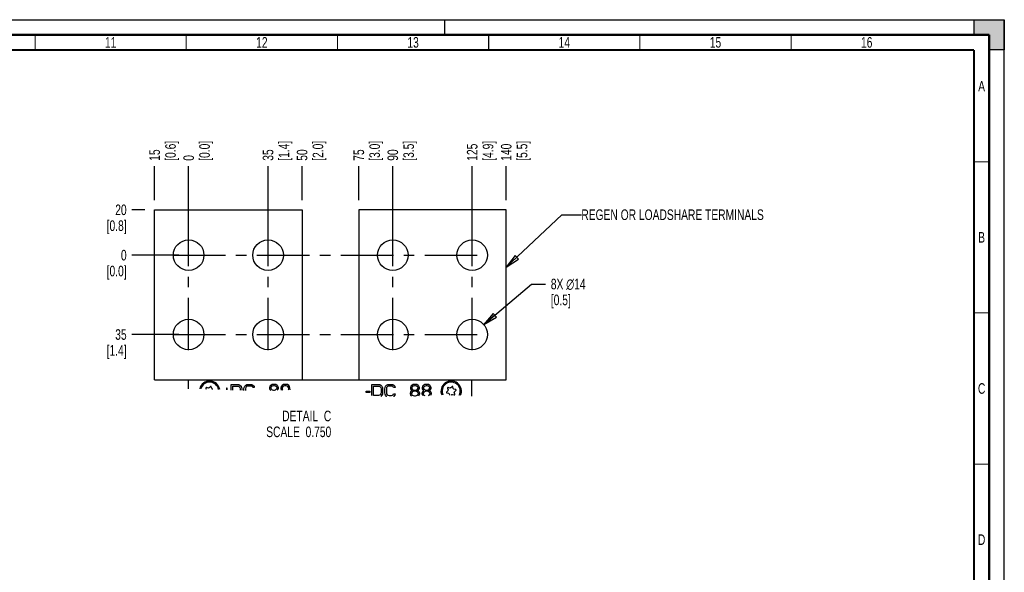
# Paper-space layout 'SUBMITTAL_E3H_2_2' of a CAD drawing. Header units: millimetres. Extents: x 0 to 841, y 0 to 594.
# Tile 58 of 58: x 515 to 841, y 411 to 594. Entities that reach past the tile are written whole.
import ezdxf

# ---------------------------------------------------------------- set-up
doc = ezdxf.new("R2010")
doc.units = ezdxf.units.MM
doc.header["$LTSCALE"] = 46.255
doc.linetypes.add('CENTER', pattern=[0.6, 0.375, -0.075, 0.075, -0.075])
doc.linetypes.add('DASHED', pattern=[0.2, 0.1, -0.1])
doc.layers.get('0').update_dxf_attribs({"linetype": 'CONTINUOUS'})
doc.layers.add('DEFAULT_1', color=7, linetype='CENTER')
doc.styles.get("Standard").update_dxf_attribs({"font": 'txt', "width": 0.725})
doc.dimstyles.new('DIMSTYLE_2', dxfattribs={"dimtxt": 3.5, "dimasz": 4.8, "dimexe": 3.2, "dimexo": 1.6, "dimtad": 0, "dimtih": 1, "dimtoh": 1, "dimdec": 1, "dimzin": 0, "dimdsep": 46, "dimtxsty": 'STANDARD', "dimblk": 'CLOSED', "dimblk1": 'CLOSED', "dimblk2": 'CLOSED', "dimcen": 0.09, "dimadec": 0, "dimazin": 0, "dimtp": 0.4, "dimtm": 0.4, "dimtfac": 1, "dimtdec": 1, "dimtofl": 0, "dimtmove": 0, "dimatfit": 2, "dimldrblk": 'CLOSED', "dimfxl": 1, "dimtolj": 1, "dimtzin": 0, "dimarcsym": 0})
doc.dimstyles.new('DIMSTYLE_3', dxfattribs={"dimtxt": 3.5, "dimasz": 4.8, "dimexe": 3.2, "dimexo": 1.6, "dimgap": 0.875, "dimtad": 0, "dimtih": 1, "dimtoh": 1, "dimdec": 1, "dimzin": 0, "dimdsep": 46, "dimtxsty": 'STANDARD', "dimblk": 'CLOSED', "dimblk1": 'CLOSED', "dimblk2": 'CLOSED', "dimcen": 0.09, "dimadec": 0, "dimazin": 0, "dimtp": 0.4, "dimtm": 0.4, "dimtfac": 1, "dimtdec": 1, "dimtofl": 0, "dimtmove": 0, "dimatfit": 3, "dimldrblk": 'CLOSED', "dimfxl": 1, "dimtolj": 1, "dimtzin": 0, "dimarcsym": 0})
doc.dimstyles.get("Standard").update_dxf_attribs({"dimtxt": 3.5, "dimasz": 4.8, "dimexe": 3.2, "dimexo": 1.6, "dimtad": 0, "dimtih": 1, "dimtoh": 1, "dimdec": 1, "dimzin": 0, "dimdsep": 46, "dimtxsty": 'STANDARD', "dimblk": 'CLOSED', "dimblk1": 'CLOSED', "dimblk2": 'CLOSED', "dimcen": 0.09, "dimadec": 0, "dimazin": 0, "dimtol": 1, "dimtp": 0.4, "dimtm": 0.4, "dimtfac": 1, "dimtdec": 1, "dimtofl": 0, "dimtmove": 0, "dimatfit": 3, "dimldrblk": 'CLOSED', "dimfxl": 1, "dimtolj": 1, "dimtzin": 0, "dimarcsym": 0})

# ---------------------------------------------------------------- blocks, each defined once
blk = doc.blocks.new('*D86')
at = {"color": 2, "linetype": 'CONTINUOUS'}
blk.add_line((560.04, 534.31), (560.04, 545.58), dxfattribs=at)
at = {"color": 2, "linetype": 'CONTINUOUS', "insert": (558.29, 547.33), "char_height": 3.5, "width": 12.6875, "attachment_point": 1, "rotation": 90, "line_spacing_factor": 0.9}
blk.add_mtext('15\\P[0.6]', dxfattribs=at)
blk = doc.blocks.new('_CLOSED')
at = {"color": 0, "linetype": 'BYBLOCK'}
for p, q in [((0, 0), (-1, 0.167)), ((-1, 0.167), (-1, -0.167)), ((-1, -0.167), (0, 0)), ((-1, 0), (0, 0))]:
    blk.add_line(p, q, dxfattribs=at)
blk = doc.blocks.new('*D87')
at = {"color": 2, "linetype": 'CONTINUOUS'}
blk.add_line((571.29, 519.31), (571.29, 545.58), dxfattribs=at)
at = {"color": 2, "linetype": 'CONTINUOUS', "insert": (569.54, 547.33), "char_height": 3.5, "width": 12.6875, "attachment_point": 1, "rotation": 90, "line_spacing_factor": 0.9}
blk.add_mtext('0\\P[0.0]', dxfattribs=at)
blk = doc.blocks.new('*D88')
at = {"color": 2, "linetype": 'CONTINUOUS'}
blk.add_line((597.54, 519.31), (597.54, 545.58), dxfattribs=at)
at = {"color": 2, "linetype": 'CONTINUOUS', "insert": (595.79, 547.33), "char_height": 3.5, "width": 12.6875, "attachment_point": 1, "rotation": 90, "line_spacing_factor": 0.9}
blk.add_mtext('35\\P[1.4]', dxfattribs=at)
blk = doc.blocks.new('*D89')
at = {"color": 2, "linetype": 'CONTINUOUS'}
blk.add_line((608.79, 534.31), (608.79, 545.58), dxfattribs=at)
at = {"color": 2, "linetype": 'CONTINUOUS', "insert": (607.04, 547.33), "char_height": 3.5, "width": 12.6875, "attachment_point": 1, "rotation": 90, "line_spacing_factor": 0.9}
blk.add_mtext('50\\P[2.0]', dxfattribs=at)
blk = doc.blocks.new('*D90')
at = {"color": 2, "linetype": 'CONTINUOUS'}
blk.add_line((627.54, 534.31), (627.54, 545.58), dxfattribs=at)
at = {"color": 2, "linetype": 'CONTINUOUS', "insert": (625.79, 547.33), "char_height": 3.5, "width": 12.6875, "attachment_point": 1, "rotation": 90, "line_spacing_factor": 0.9}
blk.add_mtext('75\\P[3.0]', dxfattribs=at)
blk = doc.blocks.new('*D91')
at = {"color": 2, "linetype": 'CONTINUOUS'}
blk.add_line((638.79, 519.31), (638.79, 545.58), dxfattribs=at)
at = {"color": 2, "linetype": 'CONTINUOUS', "insert": (637.04, 547.33), "char_height": 3.5, "width": 12.6875, "attachment_point": 1, "rotation": 90, "line_spacing_factor": 0.9}
blk.add_mtext('90\\P[3.5]', dxfattribs=at)
blk = doc.blocks.new('*D92')
at = {"color": 2, "linetype": 'CONTINUOUS'}
blk.add_line((665.04, 519.31), (665.04, 545.58), dxfattribs=at)
at = {"color": 2, "linetype": 'CONTINUOUS', "insert": (663.29, 547.33), "char_height": 3.5, "width": 12.6875, "attachment_point": 1, "rotation": 90, "line_spacing_factor": 0.9}
blk.add_mtext('125\\P[4.9]', dxfattribs=at)
blk = doc.blocks.new('*D93')
at = {"color": 2, "linetype": 'CONTINUOUS'}
blk.add_line((676.29, 534.31), (676.29, 545.58), dxfattribs=at)
at = {"color": 2, "linetype": 'CONTINUOUS', "insert": (674.54, 547.33), "char_height": 3.5, "width": 12.6875, "attachment_point": 1, "rotation": 90, "line_spacing_factor": 0.9}
blk.add_mtext('140\\P[5.5]', dxfattribs=at)
blk = doc.blocks.new('*D94')
at = {"color": 2, "linetype": 'CONTINUOUS'}
blk.add_line((556.84, 531.11), (552.53, 531.11), dxfattribs=at)
at = {"color": 2, "linetype": 'CONTINUOUS', "insert": (550.78, 532.86), "char_height": 3.5, "width": 12.6875, "attachment_point": 3, "line_spacing_factor": 0.9}
blk.add_mtext('20\\P[0.8]', dxfattribs=at)
blk = doc.blocks.new('*D95')
at = {"color": 2, "linetype": 'CONTINUOUS'}
blk.add_line((568.09, 516.11), (552.53, 516.11), dxfattribs=at)
at = {"color": 2, "linetype": 'CONTINUOUS', "insert": (550.78, 517.86), "char_height": 3.5, "width": 12.6875, "attachment_point": 3, "line_spacing_factor": 0.9}
blk.add_mtext('0\\P[0.0]', dxfattribs=at)
blk = doc.blocks.new('*D96')
at = {"color": 2, "linetype": 'CONTINUOUS'}
blk.add_line((568.09, 489.86), (552.53, 489.86), dxfattribs=at)
at = {"color": 2, "linetype": 'CONTINUOUS', "insert": (550.78, 491.61), "char_height": 3.5, "width": 12.6875, "attachment_point": 3, "line_spacing_factor": 0.9}
blk.add_mtext('35\\P[1.4]', dxfattribs=at)
blk = doc.blocks.new('*D97')
at = {"color": 2, "linetype": 'CONTINUOUS'}
for p, q in [((668.89, 493.14), (684.65, 506.55)), ((684.65, 506.55), (689.3, 506.55))]:
    blk.add_line(p, q, dxfattribs=at)
at = {"color": 2, "linetype": 'CONTINUOUS', "xscale": 4.8, "yscale": 4.8, "zscale": 4.8, "rotation": 220.4004496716}
blk.add_blockref('_CLOSED', (668.89, 493.14), dxfattribs=at)
at = {"color": 2, "linetype": 'CONTINUOUS', "insert": (691.05, 508.3), "char_height": 3.5, "width": 17.3542, "attachment_point": 1, "line_spacing_factor": 0.9}
blk.add_mtext('8X \\Fgdt;{\\Fgdt;n}\\Ftxt;14\\P[0.5]', dxfattribs=at)

psp = doc.layouts.new('SUBMITTAL_E3H_2_2')

# ---------------------------------------------------------------- hatches: boundary and pattern name
at = {"linetype": 'CONTINUOUS'}
h = psp.add_hatch(color=7, dxfattribs=at)
h.paths.add_polyline_path([(0, 10), (5, 10), (5, 5), (10, 5), (10, 0), (0, 0)])
h.paths.add_polyline_path([(0, 594), (10, 594), (10, 589), (5, 589), (5, 584), (0, 584)])
h.paths.add_polyline_path([(841, 0), (841, 10), (836, 10), (836, 5), (831, 5), (831, 0)])
h.paths.add_polyline_path([(836, 584), (836, 589), (831, 589), (831, 594), (841, 594), (841, 584)])

# ---------------------------------------------------------------- linework, layer by layer
at = {"color": 7, "linetype": 'CONTINUOUS'}
for p, q in [((0, 594), (841, 594)), ((0, 594), (841, 594)), ((831, 594), (841, 594)), ((831, 589), (831, 594)), ((831, 589), (831, 594)), ((841, 594), (841, 584)), ((841, 0), (841, 594)), ((841, 0), (841, 594)), ((836, 589), (831, 589)), ((836, 584), (836, 589)), ((841, 584), (836, 584)), ((841, 584), (836, 584)), ((627.54, 531.11), (627.54, 474.86)), ((676.29, 531.11), (627.54, 531.11)), ((676.29, 474.86), (676.29, 531.11)), ((571.1, 474.86), (571.1, 471.86)), ((571.1, 474.86), (676.29, 474.86)), ((577.02, 472.13), (577.1, 471.82)), ((577.81, 472.15), (577.2, 472.31)), ((578.51, 472.66), (578.07, 472.22)), ((578.92, 471.99), (578.76, 472.6)), ((583.8, 472.11), (583.8, 471.55)), ((583.97, 472.11), (583.8, 472.11)), ((583.97, 471.55), (583.97, 472.11)), ((585.37, 471.49), (585.37, 473.36)), ((585.37, 473.36), (587.47, 473.36)), ((585.9, 471.48), (585.9, 472.82)), ((585.9, 472.82), (587.47, 472.82)), ((587.47, 473.36), (587.91, 473.27)), ((587.47, 472.82), (587.82, 472.73)), ((587.82, 472.73), (588.09, 472.55)), ((587.91, 473.27), (588.26, 473.09)), ((588.09, 472.55), (588.26, 472.29)), ((588.26, 473.09), (588.61, 472.73)), ((588.26, 472.29), (588.35, 471.93)), ((588.61, 472.73), (588.79, 472.38)), ((588.79, 472.38), (588.87, 471.93)), ((589.57, 471.93), (589.66, 472.38)), ((589.66, 472.38), (589.84, 472.73)), ((589.84, 472.73), (590.19, 473.09)), ((590.19, 472.29), (590.1, 471.93)), ((590.19, 473.09), (590.54, 473.27)), ((590.36, 472.55), (590.19, 472.29)), ((590.62, 472.73), (590.36, 472.55)), ((590.54, 473.27), (590.97, 473.36)), ((590.97, 472.82), (590.62, 472.73)), ((590.97, 473.36), (591.76, 473.36)), ((591.76, 472.82), (590.97, 472.82)), ((591.76, 473.36), (592.2, 473.27)), ((592.11, 472.73), (591.76, 472.82)), ((592.37, 472.55), (592.11, 472.73)), ((592.2, 473.27), (592.55, 473.09)), ((592.46, 472.29), (592.37, 472.55)), ((592.99, 472.29), (592.46, 472.29)), ((592.55, 473.09), (592.9, 472.73)), ((592.9, 472.73), (592.99, 472.29)), ((598.15, 472.73), (597.97, 472.29)), ((597.97, 472.29), (597.97, 472.02)), ((598.41, 473), (598.15, 472.73)), ((598.85, 473.27), (598.41, 473)), ((598.59, 472.55), (598.41, 472.29)), ((598.41, 472.29), (598.41, 472.11)), ((598.41, 472.11), (598.59, 471.84)), ((598.94, 472.82), (598.59, 472.55)), ((599.29, 473.36), (598.85, 473.27)), ((599.29, 472.91), (598.94, 472.82)), ((599.64, 473.36), (599.29, 473.36)), ((599.64, 472.91), (599.29, 472.91)), ((600.07, 473.27), (599.64, 473.36)), ((599.99, 472.82), (599.64, 472.91)), ((600.34, 472.55), (599.99, 472.82)), ((600.51, 473), (600.07, 473.27)), ((600.51, 472.29), (600.34, 472.55)), ((600.34, 471.84), (600.51, 472.11)), ((600.77, 472.73), (600.51, 473)), ((600.51, 472.11), (600.51, 472.29)), ((600.95, 472.29), (600.77, 472.73)), ((600.95, 472.02), (600.95, 472.29)), ((601.91, 472.64), (601.74, 472.2)), ((601.74, 472.2), (601.74, 471.84)), ((602.17, 473), (601.91, 472.64)), ((602.61, 473.27), (602.17, 473)), ((602.26, 472.38), (602.17, 472.11)), ((602.17, 472.11), (602.17, 471.93)), ((602.44, 472.64), (602.26, 472.38)), ((602.7, 472.82), (602.44, 472.64)), ((603.05, 473.36), (602.61, 473.27)), ((602.96, 472.91), (602.7, 472.82)), ((603.57, 472.91), (602.96, 472.91)), ((603.49, 473.36), (603.05, 473.36)), ((603.92, 473.27), (603.49, 473.36)), ((603.84, 472.82), (603.57, 472.91)), ((604.1, 472.64), (603.84, 472.82)), ((604.36, 473), (603.92, 473.27)), ((604.27, 472.38), (604.1, 472.64)), ((604.36, 472.11), (604.27, 472.38)), ((604.62, 472.64), (604.36, 473)), ((604.36, 471.93), (604.36, 472.11)), ((604.8, 472.2), (604.62, 472.64)), ((604.89, 471.57), (604.8, 472.2)), ((631.91, 473.36), (634.03, 473.36)), ((631.91, 469.71), (631.91, 473.36)), ((632.44, 472.82), (634.03, 472.82)), ((632.44, 469.67), (632.44, 472.82)), ((634.03, 473.36), (634.47, 473.27)), ((634.03, 472.82), (634.38, 472.73)), ((634.38, 472.73), (634.65, 472.55)), ((634.47, 473.27), (634.82, 473.09)), ((634.65, 472.55), (634.82, 472.28)), ((634.82, 473.09), (635.17, 472.73)), ((634.82, 472.28), (634.91, 471.92)), ((635.17, 472.73), (635.35, 472.37)), ((635.35, 472.37), (635.44, 471.92)), ((636.14, 471.92), (636.23, 472.37)), ((636.23, 472.37), (636.41, 472.73)), ((636.41, 472.73), (636.76, 473.09)), ((636.76, 472.28), (636.67, 471.92)), ((636.76, 473.09), (637.11, 473.27)), ((636.94, 472.55), (636.76, 472.28)), ((637.2, 472.73), (636.94, 472.55)), ((637.11, 473.27), (637.55, 473.36)), ((637.55, 472.82), (637.2, 472.73)), ((637.55, 473.36), (638.35, 473.36)), ((638.35, 472.82), (637.55, 472.82)), ((638.35, 473.36), (638.79, 473.27)), ((638.7, 472.73), (638.35, 472.82)), ((638.96, 472.55), (638.7, 472.73)), ((638.79, 473.27), (639.14, 473.09)), ((639.05, 472.28), (638.96, 472.55)), ((639.58, 472.28), (639.05, 472.28)), ((639.14, 473.09), (639.49, 472.73)), ((639.49, 472.73), (639.58, 472.28)), ((644.78, 472.73), (644.6, 472.28)), ((644.6, 472.28), (644.6, 472.01)), ((645.04, 473), (644.78, 472.73)), ((645.48, 473.27), (645.04, 473)), ((645.22, 472.55), (645.04, 472.28)), ((645.04, 472.28), (645.04, 472.1)), ((645.04, 472.1), (645.22, 471.83)), ((645.57, 472.82), (645.22, 472.55)), ((645.93, 473.36), (645.48, 473.27)), ((645.93, 472.91), (645.57, 472.82)), ((646.28, 473.36), (645.93, 473.36)), ((646.28, 472.91), (645.93, 472.91)), ((646.72, 473.27), (646.28, 473.36)), ((646.63, 472.82), (646.28, 472.91)), ((646.98, 472.55), (646.63, 472.82)), ((647.16, 473), (646.72, 473.27)), ((647.16, 472.28), (646.98, 472.55)), ((646.98, 471.83), (647.16, 472.1)), ((647.42, 472.73), (647.16, 473)), ((647.16, 472.1), (647.16, 472.28)), ((647.6, 472.28), (647.42, 472.73)), ((647.6, 472.01), (647.6, 472.28)), ((648.66, 472.73), (648.48, 472.28)), ((648.48, 472.28), (648.48, 472.01)), ((648.92, 473), (648.66, 472.73)), ((649.36, 473.27), (648.92, 473)), ((649.1, 472.55), (648.92, 472.28)), ((648.92, 472.28), (648.92, 472.1)), ((648.92, 472.1), (649.1, 471.83)), ((649.45, 472.82), (649.1, 472.55)), ((649.8, 473.36), (649.36, 473.27)), ((649.8, 472.91), (649.45, 472.82)), ((650.16, 473.36), (649.8, 473.36)), ((650.16, 472.91), (649.8, 472.91)), ((650.6, 473.27), (650.16, 473.36)), ((650.51, 472.82), (650.16, 472.91)), ((650.86, 472.55), (650.51, 472.82)), ((651.04, 473), (650.6, 473.27)), ((651.04, 472.28), (650.86, 472.55)), ((650.86, 471.83), (651.04, 472.1)), ((651.3, 472.73), (651.04, 473)), ((651.04, 472.1), (651.04, 472.28)), ((651.48, 472.28), (651.3, 472.73)), ((651.48, 472.01), (651.48, 472.28)), ((656.89, 472.13), (657.06, 471.53)), ((657.68, 472.15), (657.08, 472.31)), ((658.38, 472.66), (657.94, 472.22)), ((658.79, 471.99), (658.63, 472.6)), ((664.85, 474.86), (664.85, 469.51)), ((579.31, 471.75), (579.11, 471.8)), ((588.35, 471.93), (588.35, 471.41)), ((588.87, 471.93), (588.87, 471.4)), ((589.57, 471.38), (589.57, 471.93)), ((590.1, 471.93), (590.1, 471.37)), ((597.97, 472.02), (598.15, 471.66)), ((598.15, 471.66), (598.41, 471.39)), ((598.41, 471.39), (598.45, 471.37)), ((598.59, 471.84), (598.94, 471.57)), ((598.94, 471.57), (599.29, 471.48)), ((599.29, 471.48), (599.64, 471.48)), ((599.64, 471.48), (599.99, 471.57)), ((599.99, 471.57), (600.34, 471.84)), ((600.55, 471.43), (600.77, 471.66)), ((600.77, 471.66), (600.95, 472.02)), ((601.74, 471.84), (601.88, 471.46)), ((602.17, 471.93), (602.26, 471.66)), ((602.26, 471.66), (602.38, 471.48)), ((604.2, 471.54), (604.27, 471.66)), ((604.27, 471.66), (604.36, 471.93)), ((604.89, 471.57), (604.89, 471.57)), ((629.97, 471.11), (631.21, 471.11)), ((629.97, 470.66), (629.97, 471.11)), ((631.21, 470.66), (629.97, 470.66)), ((631.21, 471.11), (631.21, 470.66)), ((634.03, 469.67), (632.44, 469.67)), ((634.38, 469.76), (634.03, 469.67)), ((634.65, 469.94), (634.38, 469.76)), ((634.82, 470.21), (634.65, 469.94)), ((634.91, 470.57), (634.82, 470.21)), ((635.17, 469.76), (634.83, 469.41)), ((634.91, 471.92), (634.91, 470.57)), ((635.35, 470.12), (635.17, 469.76)), ((635.44, 470.57), (635.35, 470.12)), ((635.44, 471.92), (635.44, 470.57)), ((636.14, 470.57), (636.14, 471.92)), ((636.23, 470.12), (636.14, 470.57)), ((636.41, 469.76), (636.23, 470.12)), ((636.76, 469.4), (636.41, 469.76)), ((636.67, 471.92), (636.67, 470.57)), ((636.67, 470.57), (636.76, 470.21)), ((636.76, 470.21), (636.94, 469.94)), ((636.85, 469.35), (636.76, 469.4)), ((636.94, 469.94), (637.2, 469.76)), ((637.2, 469.76), (637.55, 469.67)), ((637.55, 469.67), (638.35, 469.67)), ((638.35, 469.67), (638.7, 469.76)), ((638.7, 469.76), (638.96, 469.94)), ((638.96, 469.94), (639.05, 470.21)), ((639.14, 469.4), (638.98, 469.32)), ((639.05, 470.21), (639.58, 470.21)), ((639.49, 469.76), (639.14, 469.4)), ((639.58, 470.21), (639.49, 469.76)), ((644.69, 470.93), (644.52, 470.48)), ((644.52, 470.48), (644.52, 470.21)), ((644.52, 470.21), (644.69, 469.76)), ((644.6, 472.01), (644.78, 471.65)), ((645.04, 471.2), (644.69, 470.93)), ((644.69, 469.76), (644.93, 469.51)), ((644.78, 471.65), (645.04, 471.38)), ((645.22, 470.84), (644.96, 470.48)), ((644.96, 470.48), (644.96, 470.21)), ((644.96, 470.21), (645.22, 469.85)), ((645.04, 471.38), (645.22, 471.29)), ((645.22, 471.29), (645.04, 471.2)), ((645.22, 471.83), (645.57, 471.56)), ((645.57, 471.02), (645.22, 470.84)), ((645.22, 469.85), (645.57, 469.67)), ((645.57, 471.56), (645.93, 471.47)), ((645.93, 471.11), (645.57, 471.02)), ((645.57, 469.67), (645.93, 469.58)), ((645.93, 471.47), (646.28, 471.47)), ((646.28, 471.11), (645.93, 471.11)), ((645.93, 469.58), (646.28, 469.58)), ((646.28, 471.47), (646.63, 471.56)), ((646.63, 471.02), (646.28, 471.11)), ((646.28, 469.58), (646.63, 469.67)), ((646.63, 471.56), (646.98, 471.83)), ((646.98, 470.84), (646.63, 471.02)), ((646.63, 469.67), (646.98, 469.85)), ((646.98, 471.29), (647.16, 471.38)), ((647.16, 471.2), (646.98, 471.29)), ((647.25, 470.48), (646.98, 470.84)), ((646.98, 469.85), (647.25, 470.21)), ((647.16, 471.38), (647.42, 471.65)), ((647.51, 470.93), (647.16, 471.2)), ((647.25, 470.21), (647.25, 470.48)), ((647.37, 469.62), (647.51, 469.76)), ((647.42, 471.65), (647.6, 472.01)), ((647.69, 470.48), (647.51, 470.93)), ((647.51, 469.76), (647.69, 470.21)), ((647.69, 470.21), (647.69, 470.48)), ((648.57, 470.93), (648.39, 470.48)), ((648.39, 470.48), (648.39, 470.21)), ((648.39, 470.21), (648.57, 469.76)), ((648.48, 472.01), (648.66, 471.65)), ((648.92, 471.2), (648.57, 470.93)), ((648.57, 469.76), (648.65, 469.67)), ((648.66, 471.65), (648.92, 471.38)), ((649.1, 470.84), (648.83, 470.48)), ((648.83, 470.48), (648.83, 470.21)), ((648.83, 470.21), (649.1, 469.85)), ((648.92, 471.38), (649.1, 471.29)), ((649.1, 471.29), (648.92, 471.2)), ((649.1, 471.83), (649.45, 471.56)), ((649.45, 471.02), (649.1, 470.84)), ((649.1, 469.85), (649.39, 469.7)), ((649.45, 471.56), (649.8, 471.47)), ((649.8, 471.11), (649.45, 471.02)), ((649.8, 471.47), (650.16, 471.47)), ((650.16, 471.11), (649.8, 471.11)), ((650.16, 471.47), (650.51, 471.56)), ((650.51, 471.02), (650.16, 471.11)), ((650.51, 471.56), (650.86, 471.83)), ((650.86, 470.84), (650.51, 471.02)), ((650.64, 469.74), (650.86, 469.85)), ((650.86, 471.29), (651.04, 471.38)), ((651.04, 471.2), (650.86, 471.29)), ((651.12, 470.48), (650.86, 470.84)), ((650.86, 469.85), (651.12, 470.21)), ((651.04, 471.38), (651.3, 471.65)), ((651.39, 470.93), (651.04, 471.2)), ((651.12, 470.21), (651.12, 470.48)), ((651.3, 471.65), (651.48, 472.01)), ((651.57, 470.48), (651.39, 470.93)), ((651.39, 469.76), (651.57, 470.21)), ((651.39, 469.76), (651.39, 469.76)), ((651.57, 470.21), (651.57, 470.48)), ((656.99, 471.27), (656.54, 470.83)), ((656.61, 470.58), (657.21, 470.41)), ((657.41, 470.22), (657.51, 469.83)), ((658.08, 469.82), (658.26, 469.99)), ((658.52, 470.06), (659.12, 469.9)), ((659.59, 471.64), (658.98, 471.8)), ((659.31, 470.09), (659.14, 470.69)), ((659.21, 470.95), (659.65, 471.39))]:
    psp.add_line(p, q, dxfattribs=at)
at = {"color": 7, "linetype": 'DASHED'}
psp.add_line((656, 589), (656, 594), dxfattribs=at)
at = {"color": 3, "linetype": 'CONTINUOUS'}
for p, q in [((560.04, 474.86), (560.04, 531.11)), ((560.04, 531.11), (608.79, 531.11)), ((608.79, 531.11), (608.79, 474.86)), ((560.04, 474.86), (571.1, 474.86))]:
    psp.add_line(p, q, dxfattribs=at)
at = {"color": 7, "linetype": 'CONTINUOUS'}
for points, const_width in [([(836, 589), (15, 589)], 0.7), ([(836, 5), (836, 589)], 0.7), ([(520.5, 584), (520.5, 589)], 0.35), ([(570.5, 584), (570.5, 589)], 0.35), ([(620.5, 584), (620.5, 589)], 0.35), ([(670.5, 584), (670.5, 589)], 0.35), ([(720.5, 584), (720.5, 589)], 0.35), ([(770.5, 584), (770.5, 589)], 0.35), ([(831, 584), (20, 584)], 0.7), ([(831, 10), (831, 584)], 0.7), ([(831, 547), (836, 547)], 0.35), ([(831, 497), (836, 497)], 0.35), ([(831, 447), (836, 447)], 0.35)]:
    psp.add_lwpolyline(points, dxfattribs=dict(at, const_width=const_width))
at = {"color": 3, "linetype": 'CONTINUOUS'}
for centre in [(571.29, 516.11), (597.54, 516.11), (571.29, 489.86), (597.54, 489.86)]:
    psp.add_circle(centre, 5.06, dxfattribs=at)
at = {"color": 7, "linetype": 'CONTINUOUS'}
for centre in [(638.79, 516.11), (665.04, 516.11), (638.79, 489.86), (665.04, 489.86)]:
    psp.add_circle(centre, 5.06, dxfattribs=at)
for centre, radius, start, end in [((578.22, 471.11), 3.38, 9.3575, 166.4781), ((578.22, 471.11), 3, 10.8473, 164.987), ((577.16, 472.17), 0.15, 75, 195), ((578.22, 471.11), 1.12, 98.1301, 111.8699), ((578.61, 472.56), 0.15, 15, 135), ((658.1, 471.11), 3.38, 336.3591, 201.6953), ((658.1, 471.11), 3, 333.5299, 204.6464), ((657.04, 472.17), 0.15, 75, 195), ((658.1, 471.11), 1.12, 98.1301, 111.8699), ((658.49, 472.56), 0.15, 15, 135), ((578.22, 471.11), 1.12, 38.1301, 51.8699), ((656.65, 470.72), 0.15, 135, 255), ((658.1, 471.11), 1.12, 158.1301, 171.8699), ((658.1, 471.11), 1.12, 218.1301, 231.8699), ((658.1, 471.11), 1.12, 278.1301, 291.8699), ((658.1, 471.11), 1.12, 38.1301, 51.8699), ((659.16, 470.05), 0.15, 255, 15), ((658.1, 471.11), 1.12, 338.1301, 351.8699), ((659.55, 471.5), 0.15, 315, 75)]:
    psp.add_arc(centre, radius, start, end, dxfattribs=at)
at = {"layer": 'DEFAULT_1', "color": 7, "linetype": 'CENTER'}
for p, q in [((571.29, 484.7), (571.29, 521.27)), ((597.54, 484.7), (597.54, 521.27)), ((638.79, 484.7), (638.79, 521.27)), ((665.04, 484.7), (665.04, 521.27)), ((566.12, 516.11), (670.2, 516.11)), ((566.12, 489.86), (670.2, 489.86))]:
    psp.add_line(p, q, dxfattribs=at)

# ---------------------------------------------------------------- texts
at = {"color": 2, "linetype": 'CONTINUOUS', "char_height": 3.5, "line_spacing_factor": 0.9}
for s, insert, width, attachment_point in [('11', (545.5, 588.25), 5.075, 2), ('12', (595.5, 588.25), 5.075, 2), ('13', (645.5, 588.25), 5.075, 2), ('14', (695.5, 588.25), 5.075, 2), ('15', (745.5, 588.25), 5.075, 2), ('16', (795.5, 588.25), 5.075, 2), ('A', (833.5, 573.75), 2.5375, 2), ('REGEN OR LOADSHARE TERMINALS', (701.14, 531.24), 71.05, 1), ('B', (833.5, 523.75), 2.5375, 2), ('C', (833.5, 473.75), 2.5375, 2), ('DETAIL  C\\PSCALE  0.750', (618.44, 464.67), 30.45, 3), ('D', (833.5, 423.75), 2.5375, 2)]:
    psp.add_mtext(s, dxfattribs=dict(at, insert=insert, width=width, attachment_point=attachment_point))

# ---------------------------------------------------------------- dimensions: what is measured, and where the dimension line sits
at = {"color": 2, "linetype": 'CONTINUOUS'}
for feature_location, offset, dtype, origin, text, picture, middle in [((560.04, 534.31), (0, 11.27), 1, (560.04, 532.71), '15\\P[0.6]', '*D86', (562.66, 553.67)), ((571.29, 519.31), (0, 26.27), 1, (571.29, 517.71), '0\\P[0.0]', '*D87', (573.91, 553.67)), ((597.54, 519.31), (0, 26.27), 1, (597.54, 517.71), '35\\P[1.4]', '*D88', (600.16, 553.67)), ((608.79, 534.31), (0, 11.27), 1, (608.79, 532.71), '50\\P[2.0]', '*D89', (611.41, 553.67)), ((627.54, 534.31), (0, 11.27), 1, (627.54, 532.71), '75\\P[3.0]', '*D90', (630.16, 553.67)), ((638.79, 519.31), (0, 26.27), 1, (638.79, 517.71), '90\\P[3.5]', '*D91', (641.41, 553.67)), ((665.04, 519.31), (0, 26.27), 1, (665.04, 517.71), '125\\P[4.9]', '*D92', (667.66, 553.67)), ((676.29, 534.31), (0, 11.27), 1, (676.29, 532.71), '140\\P[5.5]', '*D93', (678.91, 553.67)), ((556.84, 531.11), (-4.31, 0), 0, (558.44, 531.11), '20\\P[0.8]', '*D94', (544.44, 528.48)), ((568.09, 516.11), (-15.56, 0), 0, (569.69, 516.11), '0\\P[0.0]', '*D95', (544.44, 513.48)), ((568.09, 489.86), (-15.56, 0), 0, (569.69, 489.86), '35\\P[1.4]', '*D96', (544.44, 487.23))]:
    dim = psp.add_ordinate_dim(feature_location=feature_location, offset=offset, dtype=dtype, origin=origin, text=text, dimstyle='DIMSTYLE_3', dxfattribs=at)
    dim.commit()
    dim.dimension.update_dxf_attribs({"geometry": picture, "text_midpoint": middle})
dim = psp.add_diameter_dim_2p(p1=(668.89, 493.14), p2=(661.18, 486.58), text='8X %%c14\\P[0.5]', dimstyle='DIMSTYLE_2', override={"dimpost": '<>'}, dxfattribs=at)
dim.commit()
dim.dimension.update_dxf_attribs({"geometry": '*D97', "text_midpoint": (699.73, 503.93), "dimtype": 163})

# ---------------------------------------------------------------- leaders
psp.add_leader([(676.29, 512.13), (694.74, 529.49), (701.14, 529.49)], dimstyle='STANDARD', override={"dimtad": 0}, dxfattribs=at)

doc.saveas('drawing.dxf')
